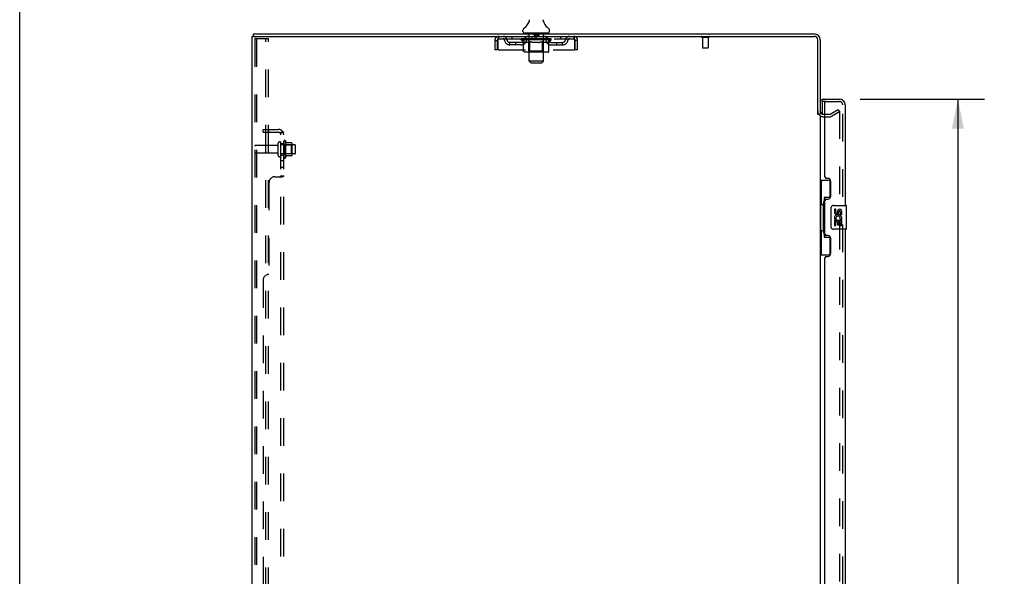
# Model space of a CAD drawing. Header units: inches. Extents: x 0 to 212, y 0 to 138.
# Tile 4 of 20: x 0 to 42, y 68 to 91. Entities that reach past the tile are written whole.
import ezdxf

# ---------------------------------------------------------------- set-up
doc = ezdxf.new("R2010")
doc.units = ezdxf.units.IN
doc.header["$LTSCALE"] = 11.6875
doc.header["$MEASUREMENT"] = 0
doc.linetypes.add('HIDDEN', pattern=[0.2, 0.1, -0.1])
doc.layers.get('0').update_dxf_attribs({"linetype": 'CONTINUOUS'})
for name, color, linetype in [('DEFAULT_2', 8, 'HIDDEN'), ('DIMENSIONS', 7, 'CONTINUOUS'), ('DOOR_ASSEMBLY', 7, 'CONTINUOUS'), ('SUBPANEL', 7, 'CONTINUOUS'), ('WITNESSMARKS', 7, 'CONTINUOUS')]:
    doc.layers.add(name, color=color, linetype=linetype)
doc.styles.get("Standard").update_dxf_attribs({"font": 'arial.ttf'})
doc.dimstyles.new('DIMSTYLE_1', dxfattribs={"dimtxt": 0.9375, "dimasz": 1.25, "dimexe": 0.09, "dimexo": 0.07, "dimgap": 0.0375, "dimtad": 0, "dimtih": 1, "dimtoh": 1, "dimzin": 4, "dimdsep": 46, "dimtxsty": 'Standard', "dimblk": '_FILLED', "dimblk1": '_FILLED', "dimblk2": '_FILLED', "dimcen": 0.09, "dimadec": 3, "dimazin": 1, "dimtfac": 1, "dimtdec": 3, "dimtofl": 0, "dimtmove": 0, "dimatfit": 3, "dimldrblk": '_FILLED', "dimfxl": 0, "dimtolj": 1, "dimtzin": 4, "dimarcsym": 0})

# ---------------------------------------------------------------- blocks, each defined once
blk = doc.blocks.new('_FILLED')
at = {"color": 0, "linetype": 'ByBlock'}
blk.add_solid([(0, 0), (-1, 0.2), (-1, -0.2)], dxfattribs=at)
blk = doc.blocks.new('*D9')
at = {"layer": 'DIMENSIONS', "color": 2, "linetype": 'Continuous'}
for p, q in [((35.52, 87.979), (40.78, 87.979)), ((39.655, 87.979), (39.655, 52.373)), ((39.655, 13.479), (39.655, 49.092)), ((35.52, 13.479), (40.78, 13.479))]:
    blk.add_line(p, q, dxfattribs=at)
at = {"layer": 'DIMENSIONS', "color": 2, "linetype": 'Continuous', "xscale": 1.25, "yscale": 1.25, "zscale": 1.25}
for p, rotation in [((39.655, 87.979), 90), ((39.655, 13.479), 270)]:
    blk.add_blockref('_FILLED', p, dxfattribs=dict(at, rotation=rotation))
at = {"layer": 'DIMENSIONS', "color": 2, "linetype": 'Continuous', "insert": (39.655, 51.905), "char_height": 0.9375, "width": 3.92426, "attachment_point": 2, "line_spacing_factor": 0.9}
blk.add_mtext('74.50\\PDOOR', dxfattribs=at)

msp = doc.modelspace()

# ---------------------------------------------------------------- linework, layer by layer
at = {"color": 7, "linetype": 'Continuous'}
for p, q in [((0, 0), (0, 137.5)), ((21.533, 91.257), (21.532, 91.252)), ((22.127, 91.301), (22.128, 91.306)), ((22.127, 91.296), (22.127, 91.301)), ((22.127, 91.291), (22.127, 91.296)), ((22.128, 91.286), (22.127, 91.291)), ((22.128, 91.311), (22.129, 91.316)), ((22.128, 91.306), (22.128, 91.311)), ((22.128, 91.281), (22.128, 91.286)), ((22.129, 91.276), (22.128, 91.281)), ((22.129, 91.321), (22.13, 91.326)), ((22.129, 91.316), (22.129, 91.321)), ((22.13, 91.271), (22.129, 91.276)), ((22.13, 91.326), (22.131, 91.33)), ((22.131, 91.267), (22.13, 91.271)), ((22.131, 91.263), (22.131, 91.267)), ((9.885, 90.625), (9.885, 90.729)), ((21.271, 90.828), (21.271, 90.868)), ((21.333, 90.759), (21.333, 90.729)), ((22.333, 90.759), (21.333, 90.759)), ((22.333, 90.759), (22.333, 90.729)), ((22.396, 90.828), (22.396, 90.868)), ((9.923, 90.625), (9.889, 90.625)), ((33.729, 87.333), (33.833, 87.333))]:
    msp.add_line(p, q, dxfattribs=at)
at = {"color": 3, "linetype": 'Continuous'}
for p, q in [((9.885, 90.729), (33.587, 90.729)), ((9.833, 10.833), (9.833, 90.625)), ((9.833, 90.625), (9.889, 90.625)), ((9.923, 90.625), (33.587, 90.625)), ((33.729, 87.322), (33.729, 90.483)), ((33.833, 90.483), (33.833, 87.333)), ((33.833, 87.281), (33.833, 14.177)), ((33.976, 87.333), (34.037, 87.333))]:
    msp.add_line(p, q, dxfattribs=at)
at = {"color": 7, "linetype": 'Continuous'}
msp.add_lwpolyline([(21.535, 91.33), (21.536, 91.326), (21.537, 91.321), (21.538, 91.316), (21.538, 91.311), (21.539, 91.306), (21.539, 91.301), (21.539, 91.296), (21.539, 91.291), (21.539, 91.286), (21.538, 91.281), (21.538, 91.276), (21.537, 91.271), (21.536, 91.267), (21.535, 91.262), (21.533, 91.257)], dxfattribs=at)
for centre, radius, start, end in [((21.035, 91.416), 0.523, 304.6624, 347.2389), ((22.631, 91.416), 0.523, 192.7611, 235.3376), ((21.414, 90.868), 0.144, 124.6624, 180), ((21.34, 90.828), 0.069, 180, 265), ((22.327, 90.828), 0.069, 275, 360), ((22.252, 90.868), 0.144, 360, 55.3376)]:
    msp.add_arc(centre, radius, start, end, dxfattribs=at)
at = {"color": 3, "linetype": 'Continuous'}
for centre, radius, start, end in [((33.587, 90.483), 0.246, 0, 90), ((33.587, 90.483), 0.142, 0, 90), ((33.976, 87.476), 0.142, 180, 270)]:
    msp.add_arc(centre, radius, start, end, dxfattribs=at)
at = {"layer": 'DEFAULT_2', "color": 8, "linetype": 'HIDDEN'}
for p, q in [((21.513, 90.759), (21.513, 90.729)), ((21.533, 89.578), (21.533, 90.729)), ((21.728, 90.749), (21.728, 90.669)), ((21.938, 90.749), (21.938, 90.669)), ((22.133, 89.578), (22.133, 90.729)), ((22.153, 90.759), (22.153, 90.729)), ((9.937, 90.512), (9.937, 10.947)), ((9.958, 90.542), (10.032, 90.542)), ((10.011, 90.512), (10.011, 10.947)), ((10.032, 90.542), (10.512, 90.542)), ((10.408, 10.917), (10.408, 90.542)), ((10.512, 10.917), (10.512, 90.542)), ((20.083, 90.458), (20.083, 90.063)), ((20.083, 90.458), (20.187, 90.458)), ((20.187, 90.458), (20.187, 90.063)), ((20.217, 90.063), (20.217, 90.458)), ((20.25, 90.521), (20.25, 90.625)), ((20.25, 90.521), (23.416, 90.521)), ((20.719, 90.27), (20.719, 90.374)), ((21.202, 90.374), (20.719, 90.374)), ((20.802, 90.625), (20.802, 90.521)), ((20.969, 90.27), (20.969, 90.374)), ((21.2, 90.475), (21.2, 90.521)), ((21.299, 90.405), (21.2, 90.475)), ((22.466, 90.475), (21.2, 90.475)), ((21.21, 90.515), (21.21, 90.521)), ((21.218, 90.512), (21.218, 90.515)), ((21.218, 90.512), (22.448, 90.512)), ((21.227, 90.512), (21.227, 90.515)), ((21.228, 90.512), (21.228, 90.515)), ((21.238, 90.515), (21.238, 90.521)), ((21.254, 90.512), (21.254, 90.515)), ((21.256, 90.512), (21.256, 90.515)), ((21.285, 90.515), (21.285, 90.521)), ((21.299, 90.512), (21.299, 90.515)), ((21.299, 90), (21.299, 90.405)), ((21.299, 90.405), (21.313, 90.396)), ((21.302, 90.512), (21.302, 90.515)), ((21.506, 90.515), (21.305, 90.515)), ((21.327, 90.387), (21.313, 90.396)), ((21.341, 90.38), (21.327, 90.387)), ((21.354, 90.373), (21.34, 90.38)), ((21.348, 90.515), (21.348, 90.521)), ((21.349, 90.512), (21.349, 90.515)), ((21.35, 90.512), (21.35, 90.515)), ((21.353, 90.512), (21.353, 90.515)), ((21.367, 90.368), (21.354, 90.373)), ((21.36, 90.512), (21.36, 90.515)), ((21.36, 90.512), (21.36, 90.515)), ((21.364, 90.512), (21.364, 90.515)), ((21.367, 90.512), (21.367, 90.516)), ((21.381, 90.363), (21.367, 90.368)), ((21.371, 90.512), (21.371, 90.515)), ((21.485, 90.363), (21.381, 90.363)), ((21.386, 90.512), (21.386, 90.515)), ((21.396, 90.521), (21.396, 90.625)), ((21.404, 90.512), (21.404, 90.517)), ((21.404, 90.512), (21.404, 90.515)), ((21.425, 90.512), (21.425, 90.515)), ((21.425, 90.512), (21.425, 90.515)), ((21.426, 90.515), (21.426, 90.521)), ((21.436, 90.512), (21.436, 90.515)), ((21.44, 90.512), (21.44, 90.515)), ((21.449, 90.512), (21.449, 90.515)), ((21.461, 90.512), (21.461, 90.519)), ((21.476, 90.512), (21.476, 90.515)), ((21.479, 90.512), (21.479, 90.515)), ((21.485, 90.363), (21.498, 90.368)), ((21.512, 90.374), (21.498, 90.368)), ((21.506, 90.512), (21.506, 90.515)), ((21.573, 90.515), (21.511, 90.515)), ((21.525, 90.38), (21.512, 90.373)), ((21.517, 90.515), (21.517, 90.521)), ((21.52, 90.003), (21.52, 90.472)), ((21.523, 90.512), (21.523, 90.515)), ((21.539, 90.388), (21.525, 90.38)), ((21.528, 90.512), (21.528, 90.515)), ((21.534, 90.512), (21.534, 90.52)), ((21.538, 90.512), (21.538, 90.515)), ((21.553, 90.396), (21.539, 90.388)), ((21.549, 90.512), (21.549, 90.515)), ((21.567, 90.406), (21.553, 90.396)), ((21.567, 90), (21.567, 90.406)), ((21.567, 90.406), (21.596, 90.396)), ((21.573, 90.512), (21.573, 90.515)), ((21.648, 90.515), (21.589, 90.515)), ((21.624, 90.387), (21.595, 90.396)), ((21.609, 90.512), (21.609, 90.515)), ((21.617, 90.515), (21.617, 90.521)), ((21.62, 90.512), (21.62, 90.515)), ((21.623, 90.512), (21.623, 90.521)), ((21.652, 90.38), (21.624, 90.388)), ((21.625, 90.512), (21.625, 90.515)), ((21.633, 90.512), (21.633, 90.515)), ((21.648, 90.512), (21.648, 90.515)), ((21.679, 90.373), (21.651, 90.38)), ((21.729, 90.515), (21.674, 90.515)), ((21.707, 90.368), (21.679, 90.373)), ((21.687, 90.512), (21.687, 90.515)), ((21.734, 90.363), (21.707, 90.368)), ((21.719, 90.515), (21.833, 90.521)), ((21.723, 90.515), (21.723, 90.521)), ((21.724, 90.521), (21.723, 90.521)), ((21.724, 90.515), (21.724, 90.521)), ((21.724, 90.512), (21.724, 90.515)), ((21.728, 90.512), (21.728, 90.515)), ((21.729, 90.512), (21.729, 90.515)), ((21.729, 90.512), (21.729, 90.515)), ((21.932, 90.363), (21.734, 90.363)), ((21.928, 90.659), (21.738, 90.659)), ((21.812, 90.515), (21.764, 90.515)), ((21.77, 90.512), (21.77, 90.515)), ((21.812, 90.512), (21.812, 90.515)), ((21.831, 90.515), (21.83, 90.515)), ((21.83, 90.512), (21.83, 90.515)), ((21.831, 90.512), (21.831, 90.515)), ((21.833, 90.515), (21.833, 90.521)), ((21.833, 90.521), (21.948, 90.515)), ((21.836, 90.512), (21.836, 90.515)), ((21.836, 90.512), (21.836, 90.515)), ((21.836, 90.515), (21.836, 90.515)), ((21.854, 90.512), (21.854, 90.515)), ((21.854, 90.515), (21.902, 90.515)), ((21.897, 90.512), (21.897, 90.515)), ((21.932, 90.363), (21.96, 90.368)), ((21.937, 90.512), (21.937, 90.515)), ((21.938, 90.512), (21.938, 90.515)), ((21.938, 90.515), (21.992, 90.515)), ((21.939, 90.512), (21.939, 90.515)), ((21.943, 90.515), (21.943, 90.521)), ((21.943, 90.515), (21.943, 90.521)), ((21.943, 90.521), (21.943, 90.521)), ((21.943, 90.512), (21.943, 90.515)), ((21.988, 90.374), (21.96, 90.368)), ((21.979, 90.512), (21.979, 90.515)), ((22.016, 90.38), (21.988, 90.373)), ((22.044, 90.388), (22.016, 90.38)), ((22.018, 90.512), (22.018, 90.515)), ((22.018, 90.515), (22.077, 90.515)), ((22.034, 90.512), (22.034, 90.515)), ((22.041, 90.512), (22.041, 90.515)), ((22.044, 90.512), (22.044, 90.521)), ((22.073, 90.397), (22.044, 90.388)), ((22.046, 90.512), (22.046, 90.515)), ((22.05, 90.515), (22.05, 90.521)), ((22.057, 90.512), (22.057, 90.515)), ((22.102, 90.407), (22.073, 90.397)), ((22.093, 90.512), (22.093, 90.515)), ((22.093, 90.515), (22.155, 90.515)), ((22.102, 90), (22.102, 90.407)), ((22.102, 90.407), (22.117, 90.397)), ((22.117, 90.512), (22.117, 90.515)), ((22.132, 90.388), (22.117, 90.397)), ((22.128, 90.512), (22.128, 90.515)), ((22.146, 90.38), (22.131, 90.388)), ((22.132, 90.512), (22.132, 90.52)), ((22.138, 90.512), (22.138, 90.515)), ((22.143, 90.512), (22.143, 90.515)), ((22.146, 90.003), (22.146, 90.472)), ((22.16, 90.373), (22.146, 90.38)), ((22.15, 90.515), (22.15, 90.521)), ((22.16, 90.512), (22.16, 90.515)), ((22.16, 90.515), (22.466, 90.515)), ((22.174, 90.368), (22.16, 90.373)), ((22.189, 90.363), (22.174, 90.368)), ((22.187, 90.512), (22.187, 90.515)), ((22.282, 90.363), (22.189, 90.363)), ((22.19, 90.512), (22.19, 90.515)), ((22.206, 90.512), (22.206, 90.519)), ((22.217, 90.512), (22.217, 90.515)), ((22.226, 90.512), (22.226, 90.515)), ((22.231, 90.512), (22.231, 90.515)), ((22.24, 90.515), (22.24, 90.521)), ((22.242, 90.512), (22.242, 90.515)), ((22.242, 90.512), (22.242, 90.515)), ((22.262, 90.512), (22.262, 90.517)), ((22.263, 90.512), (22.263, 90.515)), ((22.271, 90.521), (22.271, 90.625)), ((22.281, 90.512), (22.281, 90.515)), ((22.282, 90.363), (22.297, 90.368)), ((22.295, 90.512), (22.295, 90.515)), ((22.311, 90.373), (22.297, 90.368)), ((22.299, 90.512), (22.299, 90.516)), ((22.303, 90.512), (22.303, 90.515)), ((22.306, 90.512), (22.306, 90.515)), ((22.306, 90.512), (22.306, 90.515)), ((22.326, 90.38), (22.311, 90.373)), ((22.313, 90.512), (22.313, 90.515)), ((22.316, 90.512), (22.316, 90.515)), ((22.317, 90.512), (22.317, 90.515)), ((22.318, 90.515), (22.318, 90.521)), ((22.34, 90.388), (22.325, 90.38)), ((22.355, 90.397), (22.34, 90.388)), ((22.345, 90.518), (22.465, 90.519)), ((22.345, 90.515), (22.345, 90.518)), ((22.37, 90.407), (22.355, 90.397)), ((22.364, 90.512), (22.364, 90.515)), ((22.367, 90.512), (22.367, 90.515)), ((22.37, 90.407), (22.466, 90.475)), ((22.37, 90), (22.37, 90.407)), ((22.382, 90.515), (22.382, 90.521)), ((22.41, 90.512), (22.41, 90.515)), ((22.412, 90.512), (22.412, 90.515)), ((22.428, 90.515), (22.428, 90.521)), ((22.438, 90.512), (22.438, 90.515)), ((22.439, 90.512), (22.439, 90.515)), ((22.448, 90.512), (22.448, 90.515)), ((22.457, 90.515), (22.457, 90.521)), ((22.465, 90.515), (22.465, 90.519)), ((22.465, 90.374), (22.948, 90.374)), ((22.466, 90.475), (22.466, 90.515)), ((22.698, 90.27), (22.698, 90.374)), ((22.864, 90.625), (22.864, 90.521)), ((22.948, 90.27), (22.948, 90.374)), ((23.416, 90.625), (23.416, 90.521)), ((23.449, 90.458), (23.449, 90.063)), ((23.479, 90.063), (23.479, 90.458)), ((23.583, 90.458), (23.479, 90.458)), ((23.583, 90.063), (23.583, 90.458)), ((29.121, 90.582), (28.837, 90.582)), ((28.855, 90.582), (28.855, 90.135)), ((29.103, 90.582), (29.103, 90.135)), ((20.187, 90.063), (20.083, 90.063)), ((20.217, 90.063), (23.449, 90.063)), ((21.202, 90.27), (20.719, 90.27)), ((22.327, 89.963), (21.342, 89.963)), ((21.52, 90.003), (21.481, 89.963)), ((22.146, 90.003), (21.52, 90.003)), ((21.578, 89.968), (21.576, 89.97)), ((21.583, 89.964), (21.581, 89.966)), ((21.586, 89.963), (21.583, 89.964)), ((21.588, 89.963), (21.586, 89.963)), ((22.146, 90.003), (22.186, 89.963)), ((22.465, 90.27), (22.948, 90.27)), ((23.583, 90.063), (23.479, 90.063)), ((29.093, 90.125), (28.865, 90.125)), ((21.602, 89.509), (21.533, 89.578)), ((22.133, 89.578), (21.533, 89.578)), ((21.602, 89.509), (22.064, 89.509)), ((22.064, 89.509), (22.133, 89.578)), ((34.254, 87.338), (34.594, 87.534)), ((34.646, 87.444), (34.306, 87.248)), ((34.594, 87.534), (34.646, 87.444)), ((34.646, 87.464), (34.646, 13.995)), ((33.976, 87.229), (34.237, 87.229)), ((34.037, 87.333), (34.237, 87.333)), ((11.162, 86.189), (11.162, 85.52)), ((11.232, 86.21), (11.232, 85.499)), ((10.865, 86.019), (9.967, 86.019)), ((10.927, 85.597), (10.927, 86.112)), ((11.037, 85.597), (11.037, 86.112)), ((11.632, 86.042), (11.037, 86.042)), ((11.182, 86.038), (11.162, 86.058)), ((11.182, 86.038), (11.182, 85.671)), ((11.182, 86.038), (11.478, 86.038)), ((11.488, 86.132), (11.26, 86.132)), ((11.478, 86.038), (11.498, 86.058)), ((11.478, 86.038), (11.478, 85.671)), ((11.498, 86.11), (11.498, 85.599)), ((11.662, 85.697), (11.662, 86.012)), ((10.865, 85.689), (9.967, 85.689)), ((11.632, 85.667), (11.037, 85.667)), ((11.182, 85.671), (11.162, 85.651)), ((11.182, 85.671), (11.478, 85.671)), ((11.488, 85.577), (11.26, 85.577)), ((11.478, 85.671), (11.498, 85.651))]:
    msp.add_line(p, q, dxfattribs=at)
for points in [[(9.958, 90.542), (9.953, 90.541), (9.948, 90.538), (9.943, 90.533), (9.94, 90.527), (9.938, 90.52), (9.937, 90.512)], [(10.032, 90.542), (10.026, 90.541), (10.021, 90.538), (10.017, 90.533), (10.014, 90.527), (10.012, 90.52), (10.011, 90.512)], [(20.217, 90.458), (20.22, 90.477), (20.222, 90.496), (20.224, 90.514), (20.227, 90.531), (20.229, 90.547), (20.231, 90.563), (20.234, 90.577), (20.236, 90.589), (20.238, 90.6), (20.241, 90.609), (20.243, 90.616), (20.245, 90.621), (20.248, 90.624), (20.25, 90.625)], [(20.217, 90.458), (20.22, 90.466), (20.222, 90.473), (20.224, 90.479), (20.227, 90.486), (20.229, 90.492), (20.231, 90.498), (20.234, 90.503), (20.236, 90.508), (20.238, 90.512), (20.241, 90.515), (20.243, 90.518), (20.245, 90.52), (20.248, 90.521), (20.25, 90.521)], [(23.416, 90.625), (23.419, 90.624), (23.421, 90.621), (23.423, 90.616), (23.426, 90.609), (23.428, 90.6), (23.43, 90.589), (23.433, 90.577), (23.435, 90.563), (23.437, 90.547), (23.44, 90.531), (23.442, 90.514), (23.444, 90.496), (23.447, 90.477), (23.449, 90.458)], [(23.416, 90.521), (23.419, 90.521), (23.421, 90.52), (23.423, 90.518), (23.426, 90.515), (23.428, 90.512), (23.43, 90.508), (23.433, 90.503), (23.435, 90.498), (23.437, 90.492), (23.44, 90.486), (23.442, 90.479), (23.444, 90.473), (23.447, 90.466), (23.449, 90.458)], [(21.342, 89.963), (21.337, 89.963), (21.332, 89.964), (21.327, 89.966), (21.322, 89.968), (21.317, 89.97), (21.313, 89.973), (21.309, 89.977), (21.306, 89.981), (21.303, 89.985), (21.301, 89.99), (21.3, 89.995), (21.299, 90)], [(21.568, 89.99), (21.567, 89.995), (21.567, 90)], [(21.569, 89.985), (21.568, 89.99), (21.567, 89.995), (21.567, 90)], [(21.581, 89.966), (21.578, 89.968), (21.576, 89.97), (21.574, 89.973), (21.572, 89.977), (21.57, 89.981), (21.569, 89.985)], [(21.574, 89.973), (21.572, 89.977), (21.57, 89.981)], [(22.081, 89.963), (22.083, 89.963), (22.086, 89.964), (22.088, 89.966), (22.091, 89.968), (22.093, 89.97), (22.095, 89.973), (22.097, 89.977), (22.099, 89.981), (22.1, 89.985), (22.101, 89.99), (22.102, 89.995), (22.102, 90)], [(22.327, 89.963), (22.332, 89.963), (22.337, 89.964), (22.342, 89.966), (22.347, 89.968), (22.352, 89.97), (22.356, 89.973), (22.36, 89.977), (22.363, 89.981), (22.366, 89.985), (22.368, 89.99), (22.369, 89.995), (22.37, 90)], [(34.628, 87.484), (34.628, 87.484), (34.626, 87.484), (34.624, 87.483), (34.622, 87.483), (34.621, 87.482)], [(34.634, 87.483), (34.632, 87.483), (34.63, 87.484), (34.628, 87.484)], [(34.634, 87.483), (34.636, 87.482), (34.637, 87.481), (34.639, 87.48), (34.641, 87.478), (34.642, 87.476), (34.643, 87.475), (34.644, 87.473), (34.645, 87.471), (34.645, 87.468), (34.646, 87.466), (34.646, 87.464)]]:
    msp.add_lwpolyline(points, dxfattribs=at)
for centre, radius, start, end in [((21.34, 90.828), 0.069, 265, 270), ((21.503, 90.729), 0.03, 0, 90), ((21.718, 90.749), 0.01, 0, 90), ((21.948, 90.749), 0.01, 90, 180), ((22.163, 90.729), 0.03, 90, 180), ((22.327, 90.828), 0.069, 270, 275), ((20.25, 90.458), 0.167, 90, 180), ((20.25, 90.458), 0.063, 90, 180), ((20.43, 90.458), 0.167, 8.0716, 90), ((20.43, 90.459), 0.0625, 7.9863, 90), ((20.719, 90.499), 0.229, 187.9863, 270), ((20.719, 90.499), 0.125, 188.0716, 270), ((21.202, 90.499), 0.125, 270, 351.9284), ((21.202, 90.499), 0.229, 270, 352.0137), ((21.491, 90.458), 0.167, 90, 171.9284), ((21.49, 90.459), 0.0625, 90, 172.0137), ((21.481, 90.472), 0.0398, 0, 90), ((21.738, 90.669), 0.01, 180, 270), ((21.928, 90.669), 0.01, 270, 360), ((22.186, 90.472), 0.0398, 90, 180), ((22.176, 90.458), 0.167, 8.0716, 90), ((22.176, 90.459), 0.0625, 7.9863, 90), ((22.465, 90.499), 0.229, 187.9863, 270), ((22.465, 90.499), 0.125, 188.0716, 270), ((22.948, 90.499), 0.125, 270, 351.9284), ((22.948, 90.499), 0.229, 270, 352.0137), ((23.237, 90.458), 0.167, 90, 171.9284), ((23.236, 90.459), 0.0625, 90, 172.0137), ((23.416, 90.458), 0.167, 0, 90), ((23.416, 90.458), 0.063, 0, 90), ((28.837, 90.604), 0.0215, 90, 270), ((29.121, 90.604), 0.0215, 270, 90), ((28.865, 90.135), 0.01, 180, 270), ((29.093, 90.135), 0.01, 270, 360), ((33.976, 87.476), 0.246, 180, 270), ((34.237, 87.366), 0.033, 270, 300), ((34.237, 87.366), 0.137, 270, 300), ((10.982, 86.112), 0.055, 360, 180), ((11.201, 86.189), 0.0384, 34.4497, 180), ((10.632, 85.854), 0.698, 23.9679, 30.6631), ((9.967, 85.989), 0.03, 90, 180), ((10.865, 86.082), 0.0625, 270, 360), ((11.279, 86.142), 0.01, 203.9679, 270), ((11.488, 86.122), 0.01, 5.1938, 90), ((11.357, 86.11), 0.141, 0, 5.2081), ((11.632, 86.012), 0.03, 360, 90), ((9.967, 85.719), 0.03, 180, 270), ((10.865, 85.627), 0.0625, 0, 90), ((10.982, 85.597), 0.055, 180, 0), ((11.201, 85.52), 0.0384, 180, 325.5503), ((10.632, 85.854), 0.698, 329.3369, 336.0321), ((11.279, 85.567), 0.01, 90, 156.0321), ((11.488, 85.587), 0.01, 270, 354.8062), ((11.357, 85.599), 0.141, 354.7919, 360), ((11.632, 85.697), 0.03, 270, 0)]:
    msp.add_arc(centre, radius, start, end, dxfattribs=at)
for centre, major_axis, ratio, start_param, end_param in [((21.833, 90.521), (0.633, 0.007), 0.05963, 2.96643, 3.140963), ((21.18, 90.51), (0.198, 0), 0.060556, 0.430652, 1.470503), ((21.833, 90.521), (0.633, 0), 0.060556, 3.141593, 3.316126), ((21.18, 90.503), (0.198, 0.002), 0.05963, 1.376596, 1.469874), ((21.833, 90.521), (0.633, 0.013), 0.05688, 2.791345, 2.965878), ((21.224, 90.51), (0.198, -0.002), 0.05963, 0.605815, 1.645666), ((21.156, 90.51), (0.198, 0.002), 0.05963, 0.25549, 1.295341), ((21.833, 90.521), (0.633, -0.007), 0.05963, -2.96643, -2.791898), ((21.224, 90.503), (0.198, 0), 0.060556, 1.551758, 1.645036), ((21.156, 90.503), (0.198, 0.004), 0.05688, 1.20151, 1.294789), ((21.225, 90.505), (0.164, 0.002), 0.05963, 1.065228, 1.614276), ((21.206, 90.505), (0.164, 0.003), 0.05688, 0.890143, 1.43919), ((21.264, 90.505), (0.164, 0), 0.060556, 1.240391, 1.789438), ((21.833, 90.521), (0.633, 0.019), 0.052395, 2.616403, 2.790936), ((21.287, 90.51), (0.198, -0.004), 0.05688, 0.7809, 1.820751), ((21.152, 90.51), (0.198, 0.004), 0.05688, 0.080405, 1.120256), ((21.833, 90.521), (0.633, -0.013), 0.05688, -2.791345, -2.616812), ((21.287, 90.503), (0.198, -0.002), 0.05963, 1.72692, 1.820198), ((21.152, 90.503), (0.198, 0.006), 0.052395, 1.026568, 1.119847), ((21.205, 90.505), (0.164, 0.005), 0.052395, 0.715201, 1.264248), ((21.319, 90.505), (0.164, -0.002), 0.05963, 1.415553, 1.9646), ((21.833, 90.521), (0.633, 0.025), 0.046319, 2.441654, 2.616187), ((21.366, 90.51), (0.198, -0.006), 0.052395, 0.955842, 1.995693), ((21.169, 90.51), (0.198, 0.006), 0.052395, -0.094537, 0.945314), ((21.833, 90.521), (0.633, -0.019), 0.052395, -2.616403, -2.44187), ((21.366, 90.503), (0.198, -0.004), 0.05688, 1.902006, 1.995284), ((21.169, 90.503), (0.198, 0.008), 0.046319, 0.851819, 0.945098), ((21.223, 90.505), (0.164, 0.006), 0.046319, 0.540452, 1.089499), ((21.39, 90.505), (0.164, -0.003), 0.05688, 1.590638, 2.139686), ((21.833, 90.521), (0.633, 0.029), 0.038841, 2.267123, 2.441656), ((21.46, 90.51), (0.198, -0.008), 0.046319, 1.130591, 2.170442), ((21.206, 90.51), (0.198, 0.008), 0.046319, -0.269286, 0.770565), ((21.833, 90.521), (0.633, -0.025), 0.046319, -2.441654, -2.267121), ((21.46, 90.503), (0.198, -0.006), 0.052395, 2.076947, 2.170226), ((21.206, 90.503), (0.198, 0.009), 0.038841, 0.677289, 0.770567), ((21.26, 90.505), (0.164, 0.008), 0.038841, 0.365921, 0.914969), ((21.475, 90.505), (0.164, -0.005), 0.052395, 1.76558, 2.314627), ((21.833, 90.521), (0.633, 0.033), 0.030195, 2.09281, 2.267343), ((21.564, 90.51), (0.198, -0.009), 0.038841, 1.305122, 2.344973), ((21.262, 90.51), (0.198, 0.009), 0.038841, -0.443817, 0.596034), ((21.833, 90.521), (0.633, -0.029), 0.038841, -2.267123, -2.092591), ((21.564, 90.503), (0.198, -0.008), 0.046319, 2.251696, 2.344975), ((21.262, 90.503), (0.198, 0.01), 0.030195, 0.502975, 0.596254), ((21.315, 90.505), (0.164, 0.009), 0.030195, 0.191608, 0.740655), ((21.57, 90.505), (0.164, -0.006), 0.046319, 1.940329, 2.489376), ((21.336, 90.51), (0.198, 0.01), 0.030195, -0.61813, 0.421721), ((21.677, 90.51), (0.198, -0.01), 0.030195, 1.479435, 2.519286), ((21.833, 90.521), (0.633, 0.036), 0.020645, 1.918687, 2.09322), ((21.833, 90.521), (0.633, -0.033), 0.030195, -2.09281, -1.918277), ((21.677, 90.503), (0.198, -0.009), 0.038841, 2.426227, 2.519505), ((21.336, 90.503), (0.198, 0.011), 0.020645, 0.328852, 0.422131), ((21.385, 90.505), (0.164, 0.009), 0.020645, 0.017485, 0.566532), ((21.674, 90.505), (0.164, -0.008), 0.038841, 2.11486, 2.663907), ((21.425, 90.51), (0.198, 0.011), 0.020645, -0.792253, 0.247598), ((21.795, 90.51), (0.198, -0.011), 0.020645, 1.653558, 2.693409), ((21.833, 90.521), (0.633, 0.038), 0.010478, 1.744704, 1.919237), ((21.833, 90.521), (0.633, -0.036), 0.020645, -1.918687, -1.744154), ((21.795, 90.503), (0.198, -0.01), 0.030195, 2.60054, 2.693819), ((21.425, 90.503), (0.198, 0.012), 0.010478, 0.154869, 0.248148), ((21.469, 90.505), (0.164, 0.01), 0.010478, 6.126688, 6.675735), ((21.782, 90.505), (0.164, -0.009), 0.030195, 2.289173, 2.83822), ((21.526, 90.51), (0.198, 0.012), 0.010478, -0.966236, -0.000846), ((21.914, 90.51), (0.198, -0.012), 0.010478, 1.827541, 2.867392), ((21.833, 90.521), (0.633, -0.038), 0.010478, -1.744704, -1.570171), ((21.914, 90.503), (0.198, -0.011), 0.020645, 2.774664, 2.867942), ((21.892, 90.505), (0.164, -0.009), 0.020645, 2.463296, 3.012344), ((21.752, 90.51), (0.198, 0.012), 0.010478, 0.274201, 1.314052), ((21.666, 90.505), (0.164, 0.01), 0.010478, -0.000483, 0.504314), ((21.636, 90.503), (0.198, 0.012), 0.010478, 0.099668, 0.192946), ((21.833, 90.521), (0.633, 0.038), 0.010478, -1.571421, -1.396888), ((22.03, 90.503), (0.198, -0.012), 0.010478, 2.948646, 3.041925), ((22, 90.505), (0.164, -0.01), 0.010478, 2.637279, 3.142076), ((21.871, 90.51), (0.198, 0.011), 0.020645, 0.448184, 1.488034), ((21.774, 90.505), (0.164, 0.009), 0.020645, 0.129249, 0.678296), ((21.752, 90.503), (0.198, 0.011), 0.020645, 0.273651, 0.366929), ((22.141, 90.51), (0.198, -0.012), 0.010478, -3.140747, -2.175357), ((21.833, 90.521), (0.633, 0.036), 0.020645, -1.397439, -1.222906), ((21.833, 90.521), (0.633, -0.038), 0.010478, 1.222355, 1.396888), ((21.989, 90.51), (0.198, 0.01), 0.030195, 0.622307, 1.662158), ((21.884, 90.505), (0.164, 0.009), 0.030195, 0.303372, 0.852419), ((22.198, 90.505), (0.164, -0.01), 0.010478, 2.749043, 3.29809), ((22.242, 90.51), (0.198, -0.011), 0.020645, 2.893995, 3.933846), ((21.871, 90.503), (0.198, 0.01), 0.030195, 0.447774, 0.541052), ((22.242, 90.503), (0.198, -0.012), 0.010478, 2.893445, 2.986723), ((21.833, 90.521), (0.633, 0.033), 0.030195, -1.223315, -1.048783), ((21.833, 90.521), (0.633, -0.036), 0.020645, 1.048373, 1.222906), ((22.102, 90.51), (0.198, 0.009), 0.038841, 0.79662, 1.836471), ((21.993, 90.505), (0.164, 0.008), 0.038841, 0.477686, 1.026733), ((22.282, 90.505), (0.164, -0.009), 0.020645, 2.57506, 3.124108), ((22.33, 90.51), (0.198, -0.01), 0.030195, 2.719872, 3.759723), ((22.207, 90.51), (0.198, 0.008), 0.046319, 0.971151, 2.011002), ((21.989, 90.503), (0.198, 0.009), 0.038841, 0.622087, 0.715366), ((22.33, 90.503), (0.198, -0.011), 0.020645, 2.719462, 2.812741), ((21.833, 90.521), (0.633, 0.029), 0.038841, -1.049002, -0.874469), ((21.833, 90.521), (0.633, -0.033), 0.030195, 0.87425, 1.048783), ((22.096, 90.505), (0.164, 0.006), 0.046319, 0.652216, 1.201263), ((22.3, 90.51), (0.198, 0.006), 0.052395, 1.1459, 2.185751), ((22.352, 90.505), (0.164, -0.009), 0.030195, 2.400937, 2.949985), ((22.404, 90.51), (0.198, -0.009), 0.038841, 2.545558, 3.585409), ((22.192, 90.505), (0.164, 0.005), 0.052395, 0.826965, 1.376012), ((22.102, 90.503), (0.198, 0.008), 0.046319, 0.796618, 0.889896), ((22.404, 90.503), (0.198, -0.01), 0.030195, 2.545339, 2.638617), ((22.379, 90.51), (0.198, 0.004), 0.05688, 1.320842, 2.360692), ((21.833, 90.521), (0.633, 0.025), 0.046319, -0.874471, -0.699939), ((21.833, 90.521), (0.633, -0.029), 0.038841, 0.699936, 0.874469), ((22.46, 90.51), (0.198, -0.008), 0.046319, 2.371028, 3.410879), ((22.406, 90.505), (0.164, -0.008), 0.038841, 2.226624, 2.775671), ((22.442, 90.51), (0.198, 0.002), 0.05963, 1.495927, 2.535778), ((22.276, 90.505), (0.164, 0.003), 0.05688, 1.001907, 1.550954), ((22.497, 90.51), (0.198, -0.006), 0.052395, 2.196279, 3.23613), ((22.443, 90.505), (0.164, -0.006), 0.046319, 2.052093, 2.601141), ((22.207, 90.503), (0.198, 0.006), 0.052395, 0.971367, 1.064645), ((22.486, 90.51), (0.198, 0), 0.060556, 2.364024, 2.71094), ((22.46, 90.503), (0.198, -0.009), 0.038841, 2.371026, 2.464304), ((22.514, 90.51), (0.198, -0.004), 0.05688, 2.021337, 3.061188), ((21.833, 90.521), (0.633, 0.019), 0.052395, -0.699723, -0.52519), ((21.833, 90.521), (0.633, -0.025), 0.046319, 0.525406, 0.699939), ((22.511, 90.51), (0.198, -0.002), 0.05963, 1.846251, 2.886102), ((22.347, 90.505), (0.164, 0.002), 0.05963, 1.176993, 1.72604), ((22.461, 90.505), (0.164, -0.005), 0.052395, 1.877344, 2.426392), ((22.403, 90.505), (0.164, 0), 0.060556, 1.352155, 1.901202), ((22.461, 90.505), (0.164, -0.003), 0.05688, 1.702402, 2.25145), ((22.441, 90.505), (0.164, -0.002), 0.05963, 1.527317, 2.076364), ((22.3, 90.503), (0.198, 0.004), 0.05688, 1.146309, 1.239587), ((22.497, 90.503), (0.198, -0.008), 0.046319, 2.196495, 2.289773), ((21.833, 90.521), (0.633, 0.013), 0.05688, -0.524781, -0.350248), ((21.833, 90.521), (0.633, -0.019), 0.052395, 0.350657, 0.52519), ((22.486, 90.503), (0.198, -0.002), 0.05963, 1.764997, 1.971333), ((22.379, 90.503), (0.198, 0.002), 0.05963, 1.321394, 1.414673), ((22.514, 90.503), (0.198, -0.006), 0.052395, 2.021746, 2.115024), ((21.833, 90.521), (0.633, 0.007), 0.05963, -0.349695, -0.175162), ((21.833, 90.521), (0.633, -0.013), 0.05688, 0.175715, 0.350248), ((22.442, 90.503), (0.198, 0), 0.060556, 1.496556, 1.589835), ((22.511, 90.503), (0.198, -0.004), 0.05688, 1.846804, 1.940083), ((21.833, 90.521), (0.633, -0.007), 0.05963, 6.27665, 6.458348), ((21.833, 90.521), (0.633, 0), 0.060556, -0.174533, -0.058352)]:
    msp.add_ellipse(centre, major_axis=major_axis, ratio=ratio, start_param=start_param, end_param=end_param, dxfattribs=at)
at = {"layer": 'DOOR_ASSEMBLY', "color": 7, "linetype": 'Continuous'}
for p, q in [((33.912, 87.875), (33.912, 87.979)), ((33.912, 87.855), (33.912, 87.348)), ((33.833, 84.554), (34.274, 84.554)), ((33.872, 84.554), (33.872, 83.529)), ((34.237, 84.554), (34.237, 83.775)), ((34.01, 83.819), (34.01, 82.139)), ((34.237, 83.819), (34.01, 83.819)), ((33.851, 83.529), (33.851, 82.429)), ((33.851, 83.529), (33.973, 83.529)), ((33.973, 83.56), (33.973, 83.58)), ((33.973, 82.429), (33.973, 83.529)), ((34.296, 82.579), (34.296, 83.379)), ((34.396, 83.479), (34.936, 83.479)), ((34.434, 83.325), (34.434, 83.189)), ((34.497, 83.325), (34.434, 83.325)), ((34.497, 83.189), (34.497, 83.325)), ((34.562, 83.252), (34.562, 83.183)), ((34.951, 82.494), (34.951, 83.464)), ((34.434, 82.864), (34.434, 82.634)), ((34.452, 82.864), (34.434, 82.864)), ((34.486, 82.864), (34.514, 82.883)), ((34.486, 82.864), (34.748, 82.864)), ((34.622, 83.189), (34.622, 83.231)), ((34.678, 82.9), (34.735, 82.875)), ((34.685, 83.231), (34.685, 83.095)), ((34.685, 83.095), (34.748, 83.095)), ((34.748, 83.095), (34.748, 83.231)), ((34.748, 82.634), (34.748, 82.864)), ((33.851, 82.429), (33.973, 82.429)), ((33.872, 82.429), (33.872, 81.404)), ((34.936, 82.479), (34.396, 82.479)), ((34.434, 82.634), (34.497, 82.634)), ((34.497, 82.634), (34.497, 82.801)), ((34.497, 82.801), (34.562, 82.801)), ((34.562, 82.801), (34.562, 82.665)), ((34.562, 82.665), (34.622, 82.665)), ((34.622, 82.665), (34.622, 82.801)), ((34.622, 82.801), (34.685, 82.801)), ((34.685, 82.801), (34.685, 82.634)), ((34.685, 82.634), (34.748, 82.634)), ((33.973, 82.379), (33.973, 82.399)), ((34.01, 82.139), (34.237, 82.139)), ((34.237, 82.184), (34.237, 81.404)), ((33.833, 81.404), (34.274, 81.404))]:
    msp.add_line(p, q, dxfattribs=at)
at = {"layer": 'DOOR_ASSEMBLY', "color": 3, "linetype": 'Continuous'}
for p, q in [((33.912, 87.979), (34.645, 87.979)), ((34.037, 84.687), (34.037, 87.855)), ((34.891, 87.733), (34.891, 83.479)), ((34.157, 84.627), (34.097, 84.627)), ((34.287, 83.877), (34.287, 84.497)), ((34.037, 82.272), (34.037, 83.687)), ((34.097, 83.747), (34.157, 83.747)), ((34.891, 82.479), (34.891, 61.979)), ((34.157, 82.212), (34.097, 82.212)), ((34.287, 81.462), (34.287, 82.082)), ((34.037, 63.187), (34.037, 81.272)), ((34.097, 81.332), (34.157, 81.332))]:
    msp.add_line(p, q, dxfattribs=at)
at = {"layer": 'DOOR_ASSEMBLY', "color": 8, "linetype": 'HIDDEN'}
for p, q in [((34.057, 87.875), (33.912, 87.875)), ((34.057, 87.875), (34.645, 87.875)), ((34.787, 13.726), (34.787, 87.733))]:
    msp.add_line(p, q, dxfattribs=at)
at = {"layer": 'DOOR_ASSEMBLY', "color": 7, "linetype": 'Continuous'}
for points in [[(34.01, 83.796), (34.01, 83.792), (34.011, 83.789), (34.012, 83.785), (34.013, 83.78), (34.015, 83.776), (34.017, 83.771), (34.019, 83.765), (34.022, 83.759), (34.026, 83.753), (34.029, 83.746), (34.034, 83.738), (34.039, 83.73), (34.044, 83.722), (34.046, 83.719)], [(34.296, 83.379), (34.296, 83.386), (34.297, 83.392), (34.298, 83.398), (34.299, 83.404), (34.301, 83.41), (34.303, 83.416)], [(34.303, 82.543), (34.301, 82.549), (34.299, 82.555), (34.298, 82.561), (34.297, 82.567), (34.296, 82.573), (34.296, 82.579)], [(34.046, 82.24), (34.044, 82.237), (34.039, 82.229), (34.034, 82.221), (34.029, 82.213), (34.026, 82.206), (34.022, 82.2), (34.019, 82.194), (34.017, 82.188), (34.015, 82.183), (34.013, 82.179), (34.012, 82.174), (34.011, 82.17), (34.01, 82.167), (34.01, 82.163)]]:
    msp.add_lwpolyline(points, dxfattribs=at)
for centre, radius, start, end in [((33.932, 87.855), 0.02, 90, 180), ((34.396, 83.379), 0.1, 90, 158.7946), ((34.654, 83.231), 0.0943, 68.6999, 167.4338), ((34.654, 83.231), 0.0314, 0, 180.0485), ((34.654, 83.231), 0.0943, 0, 68.6704), ((34.936, 83.464), 0.015, 0, 90), ((34.528, 83.189), 0.0943, 180, 360), ((34.588, 82.937), 0.154, 161.4199, 206.1963), ((34.591, 82.937), 0.157, 336.5966, 161.8791), ((34.591, 82.937), 0.157, 205.737, 207.8532), ((34.528, 83.189), 0.0314, 180, 261.2295), ((34.591, 82.937), 0.0943, 336.5966, 215.1122), ((34.527, 83.194), 0.0362, 263.4285, 341.7628), ((34.396, 82.579), 0.1, 201.205, 270), ((34.936, 82.494), 0.015, 270, 360)]:
    msp.add_arc(centre, radius, start, end, dxfattribs=at)
at = {"layer": 'DOOR_ASSEMBLY', "color": 3, "linetype": 'Continuous'}
for centre, radius, start, end in [((34.057, 87.855), 0.02, 90, 180), ((34.645, 87.733), 0.246, 0, 90), ((34.097, 84.687), 0.06, 180, 270), ((34.157, 84.497), 0.13, 0, 90), ((34.097, 83.687), 0.06, 90, 180), ((34.157, 83.877), 0.13, 270, 360), ((34.097, 82.272), 0.06, 180, 270), ((34.157, 82.082), 0.13, 0, 90), ((34.097, 81.272), 0.06, 90, 180), ((34.157, 81.462), 0.13, 270, 360)]:
    msp.add_arc(centre, radius, start, end, dxfattribs=at)
at = {"layer": 'DOOR_ASSEMBLY', "color": 8, "linetype": 'HIDDEN'}
msp.add_arc((34.645, 87.733), 0.142, 0, 90, dxfattribs=at)
at = {"layer": 'DOOR_ASSEMBLY', "color": 7, "linetype": 'Continuous'}
for centre, start_param, end_param in [((34.077, 83.57), 0.699287, 1.51401), ((34.077, 83.57), -4.655602, -3.84088), ((34.077, 82.389), 0.699287, 1.51401), ((34.077, 82.389), -4.655602, -3.84088)]:
    msp.add_ellipse(centre, major_axis=(0, 0.18), ratio=0.579493, start_param=start_param, end_param=end_param, dxfattribs=at)
at = {"layer": 'SUBPANEL', "color": 8, "linetype": 'HIDDEN'}
for p, q in [((10.287, 86.573), (10.287, 86.698)), ((10.287, 86.698), (10.925, 86.698)), ((10.287, 86.573), (10.925, 86.573)), ((10.537, 86.573), (10.537, 86.698)), ((11.108, 86.612), (11.012, 86.532)), ((11.037, 14.886), (11.037, 86.573)), ((11.037, 86.573), (11.162, 86.573)), ((11.162, 14.886), (11.162, 86.573)), ((11.037, 86.104), (11.162, 86.104)), ((11.037, 85.604), (11.162, 85.604)), ((11.037, 85.376), (11.162, 85.376)), ((11.037, 85.095), (11.162, 85.095)), ((10.787, 84.698), (11.108, 84.698)), ((11.023, 84.718), (11.027, 84.721)), ((11.037, 84.732), (11.037, 84.734)), ((11.037, 84.734), (11.162, 84.734)), ((11.136, 84.712), (11.14, 84.714)), ((10.537, 84.448), (10.537, 80.573)), ((10.287, 80.323), (10.287, 21.136))]:
    msp.add_line(p, q, dxfattribs=at)
for points in [[(11.019, 86.546), (11.023, 86.55), (11.025, 86.552), (11.027, 86.554), (11.029, 86.556), (11.03, 86.559), (11.032, 86.561), (11.034, 86.563), (11.035, 86.566), (11.036, 86.568), (11.037, 86.57), (11.037, 86.572), (11.037, 86.573)], [(11.033, 86.55), (11.033, 86.55), (11.033, 86.55), (11.033, 86.55), (11.034, 86.551), (11.034, 86.551), (11.034, 86.551), (11.035, 86.551), (11.035, 86.552), (11.036, 86.552), (11.036, 86.552), (11.037, 86.553), (11.038, 86.553), (11.038, 86.553), (11.039, 86.554), (11.039, 86.554), (11.04, 86.554), (11.041, 86.555), (11.041, 86.555), (11.042, 86.555), (11.043, 86.556), (11.043, 86.556), (11.044, 86.556), (11.045, 86.557), (11.046, 86.557), (11.046, 86.557), (11.047, 86.558), (11.048, 86.558), (11.049, 86.559), (11.049, 86.559), (11.05, 86.559), (11.051, 86.56), (11.052, 86.56), (11.053, 86.56), (11.054, 86.561), (11.054, 86.561), (11.055, 86.561), (11.056, 86.562), (11.057, 86.562), (11.058, 86.563), (11.059, 86.563), (11.06, 86.563), (11.061, 86.564), (11.062, 86.564), (11.063, 86.564), (11.064, 86.565), (11.065, 86.565), (11.066, 86.566), (11.067, 86.566), (11.068, 86.566), (11.069, 86.567), (11.07, 86.567), (11.071, 86.567), (11.073, 86.568), (11.074, 86.568), (11.075, 86.568), (11.076, 86.569), (11.077, 86.569), (11.078, 86.569), (11.079, 86.57), (11.08, 86.57), (11.081, 86.57), (11.082, 86.57), (11.083, 86.571), (11.084, 86.571), (11.085, 86.571), (11.086, 86.571), (11.087, 86.572), (11.088, 86.572), (11.089, 86.572), (11.09, 86.572), (11.091, 86.572), (11.092, 86.573), (11.093, 86.573), (11.093, 86.573), (11.094, 86.573), (11.095, 86.573), (11.096, 86.573), (11.096, 86.573), (11.096, 86.573), (11.097, 86.573), (11.097, 86.573)], [(11.097, 86.573), (11.097, 86.573), (11.097, 86.573), (11.097, 86.573), (11.097, 86.573), (11.096, 86.573), (11.096, 86.573), (11.095, 86.573), (11.095, 86.573), (11.094, 86.573), (11.094, 86.573)], [(11.108, 86.612), (11.11, 86.61), (11.113, 86.607), (11.115, 86.605), (11.118, 86.603), (11.122, 86.602), (11.125, 86.6), (11.129, 86.598), (11.132, 86.597)], [(11.132, 86.597), (11.14, 86.593), (11.143, 86.592), (11.146, 86.59), (11.149, 86.589), (11.152, 86.587), (11.155, 86.586), (11.157, 86.584), (11.159, 86.582), (11.16, 86.58), (11.161, 86.578), (11.162, 86.576), (11.162, 86.575), (11.162, 86.573)], [(11.012, 86.532), (11.011, 86.533), (11.011, 86.534), (11.011, 86.535), (11.011, 86.536), (11.012, 86.537), (11.013, 86.538), (11.014, 86.539), (11.015, 86.541), (11.016, 86.542), (11.018, 86.544), (11.019, 86.546)], [(11.037, 86.553), (11.037, 86.553), (11.036, 86.553), (11.036, 86.552), (11.035, 86.552), (11.035, 86.551), (11.034, 86.551), (11.034, 86.551), (11.034, 86.551), (11.033, 86.55), (11.033, 86.55), (11.033, 86.55)], [(11.012, 84.698), (11.011, 84.7), (11.011, 84.702), (11.011, 84.703), (11.011, 84.705), (11.012, 84.707), (11.013, 84.708), (11.014, 84.71), (11.015, 84.711), (11.016, 84.713), (11.018, 84.714), (11.019, 84.715), (11.021, 84.717)], [(11.012, 84.698), (11.011, 84.7), (11.011, 84.702), (11.011, 84.703), (11.011, 84.705), (11.012, 84.707), (11.013, 84.708)], [(11.014, 84.71), (11.015, 84.711), (11.016, 84.713), (11.018, 84.714), (11.019, 84.715), (11.021, 84.717), (11.023, 84.718)], [(11.027, 84.721), (11.029, 84.722), (11.03, 84.723), (11.032, 84.725), (11.034, 84.726), (11.035, 84.728), (11.036, 84.729), (11.037, 84.731)], [(11.03, 84.723), (11.032, 84.725), (11.034, 84.726), (11.035, 84.728), (11.036, 84.729), (11.037, 84.731), (11.037, 84.732), (11.037, 84.734)], [(11.108, 84.698), (11.11, 84.7), (11.113, 84.701), (11.115, 84.703), (11.118, 84.705), (11.122, 84.706), (11.125, 84.708), (11.129, 84.709), (11.136, 84.712)], [(11.11, 84.7), (11.113, 84.701), (11.115, 84.703)], [(11.14, 84.714), (11.143, 84.715), (11.146, 84.717), (11.149, 84.718), (11.152, 84.72), (11.155, 84.722), (11.157, 84.724), (11.159, 84.725), (11.16, 84.727), (11.161, 84.729)], [(11.152, 84.72), (11.155, 84.722), (11.157, 84.724), (11.159, 84.725), (11.16, 84.727), (11.161, 84.729), (11.162, 84.731), (11.162, 84.732), (11.162, 84.734)], [(11.162, 84.731), (11.162, 84.732), (11.162, 84.734)]]:
    msp.add_lwpolyline(points, dxfattribs=at)
for centre, radius, start, end in [((10.925, 86.461), 0.237, 0, 90), ((10.925, 86.461), 0.112, 0, 90), ((10.787, 84.448), 0.25, 90, 180), ((10.537, 80.323), 0.25, 90, 180)]:
    msp.add_arc(centre, radius, start, end, dxfattribs=at)
at = {"layer": 'WITNESSMARKS', "color": 40, "linetype": 'Continuous'}
for p, q in [((21.646, 90.625), (21.646, 90.563)), ((21.771, 90.625), (21.771, 90.563)), ((21.833, 90.625), (21.833, 90.563))]:
    msp.add_line(p, q, dxfattribs=at)

# ---------------------------------------------------------------- dimensions: what is measured, and where the dimension line sits
at = {"layer": 'DIMENSIONS', "color": 2, "linetype": 'Continuous'}
dim = msp.add_linear_dim(base=(39.655, 13.479), p1=(35.45, 87.979), p2=(35.45, 13.479), angle=270, text='<>\\PDOOR', dimstyle='DIMSTYLE_1', dxfattribs=at)
dim.commit()
dim.dimension.update_dxf_attribs({"geometry": '*D9', "text_midpoint": (39.655, 50.733), "dimtype": 160})

doc.saveas('drawing.dxf')
